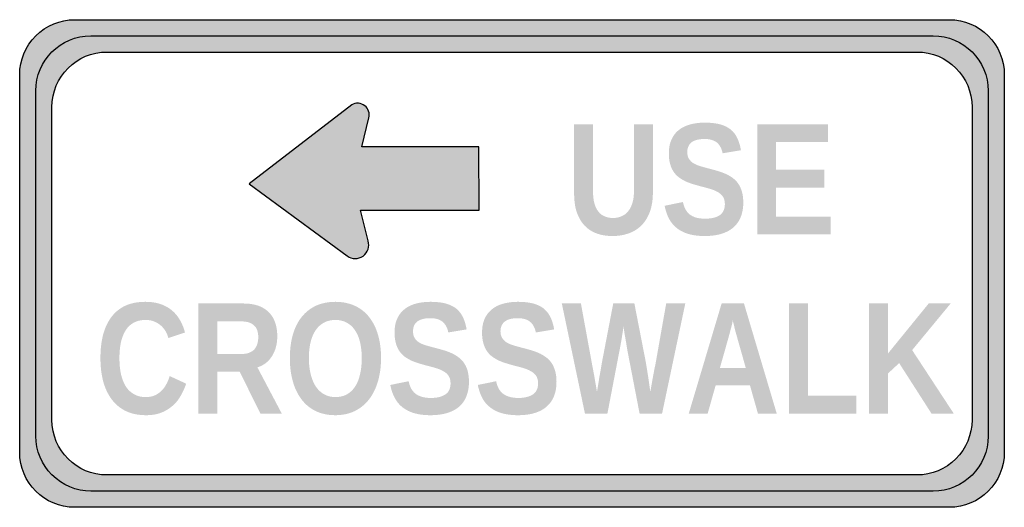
# Model space of a CAD drawing. Header units: inches. Extents: x -0.5 to 0.5, y -0.25 to 0.25.
import ezdxf

# ---------------------------------------------------------------- set-up
doc = ezdxf.new("R2010")
doc.units = ezdxf.units.IN
doc.header["$MEASUREMENT"] = 0

msp = doc.modelspace()

# ---------------------------------------------------------------- hatches: boundary and pattern name
h = msp.add_hatch(color=7)
edge = h.paths.add_edge_path()
edge.add_spline(control_points=[(-0.5, 0.1916), (-0.5, 0.2064), (-0.4941, 0.2206), (-0.4836, 0.2311), (-0.4731, 0.2416), (-0.4589, 0.2475), (-0.4441, 0.2475)], knot_values=[0, 0, 0, 0, 1, 1, 1, 2, 2, 2, 2], degree=3, periodic=0)
edge.add_line((-0.4441, 0.2475), (0.4441, 0.2475))
edge.add_spline(control_points=[(0.4441, 0.2475), (0.475, 0.2475), (0.5, 0.2225), (0.5, 0.1916)], knot_values=[0, 0, 0, 0, 1, 1, 1, 1], degree=3, periodic=0)
edge.add_line((0.5, 0.1916), (0.5, -0.1916))
edge.add_spline(control_points=[(0.5, -0.1916), (0.5, -0.2225), (0.475, -0.2475), (0.4441, -0.2475)], knot_values=[0, 0, 0, 0, 1, 1, 1, 1], degree=3, periodic=0)
edge.add_line((0.4441, -0.2475), (-0.4441, -0.2475))
edge.add_spline(control_points=[(-0.4441, -0.2475), (-0.475, -0.2475), (-0.5, -0.2225), (-0.5, -0.1916)], knot_values=[0, 0, 0, 0, 1, 1, 1, 1], degree=3, periodic=0)
edge.add_line((-0.5, -0.1916), (-0.5, 0.1916))
edge = h.paths.add_edge_path(flags=0)
edge.add_spline(control_points=[(-0.4672, 0.1588), (-0.4672, 0.1897), (-0.4422, 0.2147), (-0.4113, 0.2147)], knot_values=[0, 0, 0, 0, 1, 1, 1, 1], degree=3, periodic=0)
edge.add_line((-0.4113, 0.2147), (0.4113, 0.2147))
edge.add_spline(control_points=[(0.4113, 0.2147), (0.4422, 0.2147), (0.4672, 0.1897), (0.4672, 0.1588)], knot_values=[0, 0, 0, 0, 1, 1, 1, 1], degree=3, periodic=0)
edge.add_line((0.4672, 0.1588), (0.4672, -0.1588))
edge.add_spline(control_points=[(0.4672, -0.1588), (0.4672, -0.1737), (0.4614, -0.1879), (0.4509, -0.1984), (0.4404, -0.2088), (0.4262, -0.2147), (0.4113, -0.2147)], knot_values=[0, 0, 0, 0, 1, 1, 1, 2, 2, 2, 2], degree=3, periodic=0)
edge.add_line((0.4113, -0.2147), (-0.4113, -0.2147))
edge.add_spline(control_points=[(-0.4113, -0.2147), (-0.4422, -0.2147), (-0.4672, -0.1897), (-0.4672, -0.1588)], knot_values=[0, 0, 0, 0, 1, 1, 1, 1], degree=3, periodic=0)
edge.add_line((-0.4672, -0.1588), (-0.4672, 0.1588))
h = msp.add_hatch(color=7)
edge = h.paths.add_edge_path()
edge.add_spline(control_points=[(-0.4277, 0.2311), (-0.4586, 0.2311), (-0.4836, 0.2061), (-0.4836, 0.1752)], knot_values=[0, 0, 0, 0, 1, 1, 1, 1], degree=3, periodic=0)
edge.add_line((-0.4836, 0.1752), (-0.4836, -0.1752))
edge.add_spline(control_points=[(-0.4836, -0.1752), (-0.4836, -0.2061), (-0.4586, -0.2311), (-0.4277, -0.2311)], knot_values=[0, 0, 0, 0, 1, 1, 1, 1], degree=3, periodic=0)
edge.add_line((-0.4277, -0.2311), (0.4277, -0.2311))
edge.add_spline(control_points=[(0.4277, -0.2311), (0.4425, -0.2311), (0.4568, -0.2252), (0.4672, -0.2147), (0.4777, -0.2043), (0.4836, -0.19), (0.4836, -0.1752)], knot_values=[0, 0, 0, 0, 1, 1, 1, 2, 2, 2, 2], degree=3, periodic=0)
edge.add_line((0.4836, -0.1752), (0.4836, 0.1752))
edge.add_spline(control_points=[(0.4836, 0.1752), (0.4836, 0.19), (0.4777, 0.2043), (0.4672, 0.2147), (0.4568, 0.2252), (0.4425, 0.2311), (0.4277, 0.2311)], knot_values=[0, 0, 0, 0, 1, 1, 1, 2, 2, 2, 2], degree=3, periodic=0)
edge.add_line((0.4277, 0.2311), (-0.4277, 0.2311))
edge = h.paths.add_edge_path(flags=0)
edge.add_spline(control_points=[(0.4113, 0.2147), (0.4422, 0.2147), (0.4672, 0.1897), (0.4672, 0.1588)], knot_values=[0, 0, 0, 0, 1, 1, 1, 1], degree=3, periodic=0)
edge.add_line((0.4672, 0.1588), (0.4672, -0.1588))
edge.add_spline(control_points=[(0.4672, -0.1588), (0.4672, -0.1737), (0.4614, -0.1879), (0.4509, -0.1984), (0.4404, -0.2088), (0.4262, -0.2147), (0.4113, -0.2147)], knot_values=[0, 0, 0, 0, 1, 1, 1, 2, 2, 2, 2], degree=3, periodic=0)
edge.add_line((0.4113, -0.2147), (-0.4113, -0.2147))
edge.add_spline(control_points=[(-0.4113, -0.2147), (-0.4262, -0.2147), (-0.4404, -0.2088), (-0.4509, -0.1984), (-0.4614, -0.1879), (-0.4672, -0.1737), (-0.4672, -0.1588)], knot_values=[0, 0, 0, 0, 1, 1, 1, 2, 2, 2, 2], degree=3, periodic=0)
edge.add_line((-0.4672, -0.1588), (-0.4672, 0.1588))
edge.add_spline(control_points=[(-0.4672, 0.1588), (-0.4672, 0.1897), (-0.4422, 0.2147), (-0.4113, 0.2147)], knot_values=[0, 0, 0, 0, 1, 1, 1, 1], degree=3, periodic=0)
edge.add_line((-0.4113, 0.2147), (0.4113, 0.2147))
h = msp.add_hatch(color=7)
edge = h.paths.add_edge_path()
edge.add_line((-0.0337, 0.1183), (-0.1526, 0.1183))
edge.add_line((-0.1526, 0.1183), (-0.1453, 0.1478))
edge.add_spline(control_points=[(-0.1453, 0.1478), (-0.1441, 0.1524), (-0.1458, 0.1573), (-0.1496, 0.1602), (-0.1534, 0.1631), (-0.1586, 0.1635), (-0.1628, 0.1611)], knot_values=[0, 0, 0, 0, 1, 1, 1, 2, 2, 2, 2], degree=3, periodic=0)
edge.add_line((-0.1628, 0.1611), (-0.267, 0.0809))
edge.add_line((-0.267, 0.0809), (-0.1674, 0.0077))
edge.add_spline(control_points=[(-0.1674, 0.0077), (-0.1626, 0.0042), (-0.1561, 0.0041), (-0.1513, 0.0076), (-0.1464, 0.0111), (-0.1444, 0.0172), (-0.1462, 0.0229)], knot_values=[0, 0, 0, 0, 1, 1, 1, 2, 2, 2, 2], degree=3, periodic=0)
edge.add_line((-0.1462, 0.0229), (-0.154, 0.0542))
edge.add_line((-0.154, 0.0542), (-0.0332, 0.0542))
edge.add_line((-0.0332, 0.0542), (-0.0337, 0.1183))
h = msp.add_hatch(color=7)
edge = h.paths.add_edge_path()
edge.add_spline(control_points=[(0.102, 0.0279), (0.0963, 0.0279), (0.0911, 0.0287), (0.0863, 0.0304), (0.0815, 0.0321), (0.0774, 0.0347), (0.074, 0.0382), (0.0706, 0.0417), (0.0679, 0.0462), (0.0659, 0.0517), (0.064, 0.0572), (0.0631, 0.0638), (0.0631, 0.0714)], knot_values=[0, 0, 0, 0, 1, 1, 1, 2, 2, 2, 3, 3, 3, 4, 4, 4, 4], degree=3, periodic=0)
edge.add_line((0.0631, 0.0714), (0.0631, 0.1413))
edge.add_line((0.0631, 0.1413), (0.0823, 0.1413))
edge.add_line((0.0823, 0.1413), (0.0823, 0.0732))
edge.add_spline(control_points=[(0.0823, 0.0732), (0.0823, 0.0685), (0.0827, 0.0645), (0.0837, 0.061), (0.0846, 0.0576), (0.086, 0.0548), (0.0878, 0.0526), (0.0895, 0.0504), (0.0917, 0.0488), (0.0942, 0.0478), (0.0967, 0.0468), (0.0995, 0.0462), (0.1026, 0.0462), (0.1057, 0.0462), (0.1086, 0.0468), (0.1112, 0.0479), (0.1138, 0.049), (0.1161, 0.0506), (0.1179, 0.0529), (0.1198, 0.0552), (0.1213, 0.0581), (0.1223, 0.0616), (0.1234, 0.0651), (0.1239, 0.0692), (0.1239, 0.074)], knot_values=[0, 0, 0, 0, 1, 1, 1, 2, 2, 2, 3, 3, 3, 4, 4, 4, 5, 5, 5, 6, 6, 6, 7, 7, 7, 8, 8, 8, 8], degree=3, periodic=0)
edge.add_line((0.1239, 0.074), (0.1239, 0.1413))
edge.add_line((0.1239, 0.1413), (0.1431, 0.1413))
edge.add_line((0.1431, 0.1413), (0.1431, 0.0726))
edge.add_spline(control_points=[(0.1431, 0.0726), (0.1431, 0.0649), (0.1421, 0.0583), (0.1401, 0.0527), (0.138, 0.0471), (0.1352, 0.0424), (0.1315, 0.0387), (0.1279, 0.0351), (0.1236, 0.0323), (0.1185, 0.0306), (0.1135, 0.0288), (0.108, 0.0279), (0.102, 0.0279)], knot_values=[0, 0, 0, 0, 1, 1, 1, 2, 2, 2, 3, 3, 3, 4, 4, 4, 4], degree=3, periodic=0)
h = msp.add_hatch(color=7)
edge = h.paths.add_edge_path()
edge.add_spline(control_points=[(0.2349, 0.0617), (0.2349, 0.0566), (0.2341, 0.052), (0.2326, 0.0479), (0.2311, 0.0437), (0.2287, 0.0402), (0.2255, 0.0372), (0.2223, 0.0342), (0.2183, 0.032), (0.2133, 0.0303), (0.2084, 0.0287), (0.2025, 0.0279), (0.1956, 0.0279), (0.1895, 0.0279), (0.1841, 0.0286), (0.1795, 0.0299), (0.1749, 0.0312), (0.1709, 0.0332), (0.1676, 0.0358), (0.1642, 0.0384), (0.1616, 0.0416), (0.1595, 0.0454), (0.1575, 0.0493), (0.156, 0.0537), (0.155, 0.0586)], knot_values=[0, 0, 0, 0, 1, 1, 1, 2, 2, 2, 3, 3, 3, 4, 4, 4, 5, 5, 5, 6, 6, 6, 7, 7, 7, 8, 8, 8, 8], degree=3, periodic=0)
edge.add_line((0.155, 0.0586), (0.1736, 0.0624))
edge.add_spline(control_points=[(0.1736, 0.0624), (0.1741, 0.0599), (0.1749, 0.0576), (0.1759, 0.0555), (0.1769, 0.0535), (0.1783, 0.0517), (0.18, 0.0502), (0.1818, 0.0487), (0.184, 0.0475), (0.1866, 0.0467), (0.1892, 0.0459), (0.1924, 0.0455), (0.1961, 0.0455), (0.2026, 0.0455), (0.2076, 0.0467), (0.2111, 0.0491), (0.2145, 0.0515), (0.2162, 0.0552), (0.2162, 0.0604), (0.2162, 0.0634), (0.2155, 0.066), (0.2142, 0.0679), (0.2128, 0.0699), (0.2109, 0.0715), (0.2086, 0.0728), (0.2063, 0.074), (0.2037, 0.0751), (0.2007, 0.0759), (0.1977, 0.0768), (0.1946, 0.0776), (0.1913, 0.0784)], knot_values=[0, 0, 0, 0, 1, 1, 1, 2, 2, 2, 3, 3, 3, 4, 4, 4, 5, 5, 5, 6, 6, 6, 7, 7, 7, 8, 8, 8, 9, 9, 9, 10, 10, 10, 10], degree=3, periodic=0)
edge.add_spline(control_points=[(0.1913, 0.0784), (0.1913, 0.0784), (0.1887, 0.0792), (0.1834, 0.0807), (0.1809, 0.0815), (0.1784, 0.0824), (0.176, 0.0835), (0.1737, 0.0847), (0.1715, 0.086), (0.1694, 0.0875), (0.1674, 0.0891), (0.1656, 0.0909), (0.1641, 0.0932), (0.1626, 0.0954), (0.1614, 0.0981), (0.1606, 0.1011), (0.1597, 0.1041), (0.1593, 0.1076), (0.1593, 0.1117), (0.1593, 0.1173), (0.1602, 0.122), (0.1621, 0.126), (0.1639, 0.13), (0.1664, 0.1332), (0.1697, 0.1357), (0.1729, 0.1382), (0.1768, 0.1401), (0.1812, 0.1412), (0.1857, 0.1424), (0.1905, 0.143), (0.1958, 0.143), (0.2018, 0.143), (0.2069, 0.1424), (0.2112, 0.1413), (0.2155, 0.1401), (0.2191, 0.1384), (0.222, 0.1361), (0.2249, 0.1338), (0.2271, 0.1308), (0.2288, 0.1273), (0.2305, 0.1238), (0.2317, 0.1197), (0.2325, 0.115)], knot_values=[0, 0, 0, 0, 1, 1, 1, 2, 2, 2, 3, 3, 3, 4, 4, 4, 5, 5, 5, 6, 6, 6, 7, 7, 7, 8, 8, 8, 9, 9, 9, 10, 10, 10, 11, 11, 11, 12, 12, 12, 13, 13, 13, 14, 14, 14, 14], degree=3, periodic=0)
edge.add_line((0.2325, 0.115), (0.2139, 0.1119))
edge.add_spline(control_points=[(0.2139, 0.1119), (0.213, 0.1167), (0.211, 0.1203), (0.2081, 0.1228), (0.2051, 0.1252), (0.201, 0.1264), (0.1955, 0.1264), (0.1921, 0.1264), (0.1893, 0.126), (0.1871, 0.1253), (0.1848, 0.1246), (0.183, 0.1237), (0.1817, 0.1224), (0.1804, 0.1212), (0.1794, 0.1198), (0.1789, 0.1182), (0.1783, 0.1166), (0.178, 0.1149), (0.178, 0.1131), (0.178, 0.1103), (0.1786, 0.1081), (0.1797, 0.1063), (0.1808, 0.1045), (0.1823, 0.103), (0.1842, 0.1018), (0.1862, 0.1007), (0.1885, 0.0996), (0.1912, 0.0988), (0.1939, 0.098), (0.1969, 0.0972), (0.2002, 0.0963), (0.203, 0.0956), (0.2059, 0.0948), (0.2087, 0.094), (0.2115, 0.0932), (0.2142, 0.0922), (0.2167, 0.0911), (0.2193, 0.09), (0.2217, 0.0886), (0.2239, 0.087), (0.2261, 0.0855), (0.2281, 0.0835), (0.2297, 0.0812), (0.2313, 0.0789), (0.2326, 0.0762), (0.2335, 0.073), (0.2344, 0.0698), (0.2349, 0.0661), (0.2349, 0.0617)], knot_values=[0, 0, 0, 0, 1, 1, 1, 2, 2, 2, 3, 3, 3, 4, 4, 4, 5, 5, 5, 6, 6, 6, 7, 7, 7, 8, 8, 8, 9, 9, 9, 10, 10, 10, 11, 11, 11, 12, 12, 12, 13, 13, 13, 14, 14, 14, 15, 15, 15, 16, 16, 16, 16], degree=3, periodic=0)
for points in [[(0.249, 0.0295), (0.249, 0.1413), (0.3211, 0.1413), (0.3211, 0.1232), (0.2682, 0.1232), (0.2682, 0.0951), (0.3172, 0.0951), (0.3172, 0.077), (0.2682, 0.077), (0.2682, 0.0476), (0.3238, 0.0476), (0.3238, 0.0295), (0.249, 0.0295)], [(0.2813, -0.1524), (0.2813, -0.0406), (0.3005, -0.0406), (0.3005, -0.1343), (0.3497, -0.1343), (0.3497, -0.1524), (0.2813, -0.1524)], [(0.4261, -0.1524), (0.3932, -0.1011), (0.3819, -0.1116), (0.3819, -0.1524), (0.3627, -0.1524), (0.3627, -0.0406), (0.3819, -0.0406), (0.3819, -0.0913), (0.4232, -0.0406), (0.4455, -0.0406), (0.4064, -0.0879), (0.4487, -0.1524), (0.4261, -0.1524)]]:
    msp.add_hatch(color=7).paths.add_polyline_path(points)
h = msp.add_hatch(color=7)
edge = h.paths.add_edge_path()
edge.add_spline(control_points=[(-0.3718, -0.1356), (-0.3682, -0.1356), (-0.3651, -0.135), (-0.3624, -0.1337), (-0.3598, -0.1325), (-0.3575, -0.1308), (-0.3556, -0.1288), (-0.3536, -0.1268), (-0.352, -0.1245), (-0.3508, -0.122), (-0.3495, -0.1195), (-0.3484, -0.1169), (-0.3476, -0.1143)], knot_values=[0, 0, 0, 0, 1, 1, 1, 2, 2, 2, 3, 3, 3, 4, 4, 4, 4], degree=3, periodic=0)
edge.add_line((-0.3476, -0.1143), (-0.3309, -0.122))
edge.add_spline(control_points=[(-0.3309, -0.122), (-0.3323, -0.126), (-0.334, -0.13), (-0.3362, -0.1338), (-0.3383, -0.1377), (-0.341, -0.1411), (-0.3443, -0.1441), (-0.3476, -0.147), (-0.3514, -0.1494), (-0.3559, -0.1513), (-0.3604, -0.1531), (-0.3657, -0.154), (-0.3718, -0.154), (-0.3797, -0.154), (-0.3866, -0.1525), (-0.3924, -0.1497), (-0.3982, -0.1468), (-0.403, -0.1428), (-0.4068, -0.1376), (-0.4106, -0.1324), (-0.4134, -0.1263), (-0.4153, -0.1192), (-0.4171, -0.1121), (-0.418, -0.1044), (-0.418, -0.096), (-0.418, -0.0872), (-0.4171, -0.0794), (-0.4153, -0.0723), (-0.4134, -0.0653), (-0.4106, -0.0593), (-0.4069, -0.0544), (-0.4032, -0.0494), (-0.3985, -0.0456), (-0.3928, -0.0429), (-0.387, -0.0403), (-0.3803, -0.0389), (-0.3726, -0.0389), (-0.3666, -0.0389), (-0.3614, -0.0397), (-0.3569, -0.0412), (-0.3524, -0.0428), (-0.3485, -0.0449), (-0.3453, -0.0477), (-0.342, -0.0505), (-0.3393, -0.0537), (-0.3372, -0.0575), (-0.335, -0.0613), (-0.3333, -0.0655), (-0.3321, -0.07)], knot_values=[0, 0, 0, 0, 1, 1, 1, 2, 2, 2, 3, 3, 3, 4, 4, 4, 5, 5, 5, 6, 6, 6, 7, 7, 7, 8, 8, 8, 9, 9, 9, 10, 10, 10, 11, 11, 11, 12, 12, 12, 13, 13, 13, 14, 14, 14, 15, 15, 15, 16, 16, 16, 16], degree=3, periodic=0)
edge.add_line((-0.3321, -0.07), (-0.349, -0.0757))
edge.add_spline(control_points=[(-0.349, -0.0757), (-0.3496, -0.0733), (-0.3505, -0.071), (-0.3518, -0.0688), (-0.3531, -0.0666), (-0.3547, -0.0647), (-0.3566, -0.063), (-0.3585, -0.0613), (-0.3608, -0.0599), (-0.3634, -0.0589), (-0.366, -0.0578), (-0.3689, -0.0573), (-0.3722, -0.0573), (-0.3769, -0.0573), (-0.3808, -0.0582), (-0.3842, -0.0601), (-0.3875, -0.0619), (-0.3903, -0.0645), (-0.3924, -0.0679), (-0.3945, -0.0713), (-0.3961, -0.0753), (-0.3972, -0.0801), (-0.3982, -0.0848), (-0.3987, -0.0901), (-0.3987, -0.096), (-0.3987, -0.1018), (-0.3982, -0.1071), (-0.3972, -0.112), (-0.3961, -0.1168), (-0.3945, -0.121), (-0.3924, -0.1245), (-0.3902, -0.128), (-0.3874, -0.1307), (-0.384, -0.1326), (-0.3806, -0.1346), (-0.3766, -0.1356), (-0.3718, -0.1356)], knot_values=[0, 0, 0, 0, 1, 1, 1, 2, 2, 2, 3, 3, 3, 4, 4, 4, 5, 5, 5, 6, 6, 6, 7, 7, 7, 8, 8, 8, 9, 9, 9, 10, 10, 10, 11, 11, 11, 12, 12, 12, 12], degree=3, periodic=0)
h = msp.add_hatch(color=7)
edge = h.paths.add_edge_path()
edge.add_spline(control_points=[(-0.133, -0.096), (-0.133, -0.1047), (-0.1341, -0.1126), (-0.1362, -0.1198), (-0.1383, -0.1269), (-0.1413, -0.133), (-0.1453, -0.1381), (-0.1493, -0.1432), (-0.1542, -0.1471), (-0.1599, -0.1499), (-0.1657, -0.1526), (-0.1722, -0.154), (-0.1794, -0.154), (-0.1871, -0.154), (-0.1938, -0.1525), (-0.1996, -0.1497), (-0.2054, -0.1468), (-0.2102, -0.1428), (-0.214, -0.1376), (-0.2179, -0.1324), (-0.2208, -0.1263), (-0.2227, -0.1192), (-0.2247, -0.1121), (-0.2256, -0.1044), (-0.2256, -0.096), (-0.2256, -0.0872), (-0.2246, -0.0794), (-0.2226, -0.0723), (-0.2206, -0.0653), (-0.2176, -0.0593), (-0.2137, -0.0544), (-0.2097, -0.0494), (-0.2049, -0.0456), (-0.1992, -0.0429), (-0.1934, -0.0403), (-0.1868, -0.0389), (-0.1793, -0.0389), (-0.1719, -0.0389), (-0.1653, -0.0403), (-0.1595, -0.043), (-0.1537, -0.0457), (-0.1489, -0.0495), (-0.145, -0.0545), (-0.1411, -0.0594), (-0.1381, -0.0654), (-0.1361, -0.0724), (-0.134, -0.0795), (-0.133, -0.0873), (-0.133, -0.096)], knot_values=[0, 0, 0, 0, 1, 1, 1, 2, 2, 2, 3, 3, 3, 4, 4, 4, 5, 5, 5, 6, 6, 6, 7, 7, 7, 8, 8, 8, 9, 9, 9, 10, 10, 10, 11, 11, 11, 12, 12, 12, 13, 13, 13, 14, 14, 14, 15, 15, 15, 16, 16, 16, 16], degree=3, periodic=0)
edge = h.paths.add_edge_path(flags=0)
edge.add_spline(control_points=[(-0.1526, -0.096), (-0.1526, -0.0901), (-0.1532, -0.0848), (-0.1543, -0.0801), (-0.1554, -0.0753), (-0.1571, -0.0713), (-0.1594, -0.0679), (-0.1616, -0.0645), (-0.1644, -0.0619), (-0.1678, -0.0601), (-0.1711, -0.0582), (-0.175, -0.0573), (-0.1793, -0.0573), (-0.1838, -0.0573), (-0.1878, -0.0582), (-0.1911, -0.0601), (-0.1944, -0.0619), (-0.1972, -0.0645), (-0.1995, -0.0679), (-0.2018, -0.0713), (-0.2035, -0.0753), (-0.2046, -0.0801), (-0.2057, -0.0848), (-0.2063, -0.0901), (-0.2063, -0.096), (-0.2063, -0.1018), (-0.2057, -0.1071), (-0.2045, -0.112), (-0.2034, -0.1168), (-0.2017, -0.121), (-0.1995, -0.1245), (-0.1972, -0.128), (-0.1944, -0.1307), (-0.1911, -0.1326), (-0.1877, -0.1346), (-0.1838, -0.1356), (-0.1794, -0.1356), (-0.1747, -0.1356), (-0.1707, -0.1346), (-0.1673, -0.1326), (-0.164, -0.1306), (-0.1612, -0.1279), (-0.159, -0.1244), (-0.1568, -0.1208), (-0.1552, -0.1167), (-0.1542, -0.1118), (-0.1531, -0.107), (-0.1526, -0.1017), (-0.1526, -0.096)], knot_values=[0, 0, 0, 0, 1, 1, 1, 2, 2, 2, 3, 3, 3, 4, 4, 4, 5, 5, 5, 6, 6, 6, 7, 7, 7, 8, 8, 8, 9, 9, 9, 10, 10, 10, 11, 11, 11, 12, 12, 12, 13, 13, 13, 14, 14, 14, 15, 15, 15, 16, 16, 16, 16], degree=3, periodic=0)
h = msp.add_hatch(color=7)
edge = h.paths.add_edge_path()
edge.add_spline(control_points=[(-0.0437, -0.1202), (-0.0437, -0.1253), (-0.0445, -0.1299), (-0.046, -0.134), (-0.0475, -0.1382), (-0.0498, -0.1417), (-0.053, -0.1447), (-0.0562, -0.1477), (-0.0603, -0.15), (-0.0653, -0.1516), (-0.0702, -0.1532), (-0.0761, -0.154), (-0.083, -0.154), (-0.0891, -0.154), (-0.0944, -0.1533), (-0.0991, -0.152), (-0.1037, -0.1507), (-0.1077, -0.1487), (-0.111, -0.1461), (-0.1144, -0.1435), (-0.117, -0.1403), (-0.1191, -0.1365), (-0.1211, -0.1327), (-0.1226, -0.1283), (-0.1236, -0.1233)], knot_values=[0, 0, 0, 0, 1, 1, 1, 2, 2, 2, 3, 3, 3, 4, 4, 4, 5, 5, 5, 6, 6, 6, 7, 7, 7, 8, 8, 8, 8], degree=3, periodic=0)
edge.add_line((-0.1236, -0.1233), (-0.105, -0.1195))
edge.add_spline(control_points=[(-0.105, -0.1195), (-0.1045, -0.122), (-0.1037, -0.1243), (-0.1027, -0.1264), (-0.1017, -0.1284), (-0.1003, -0.1302), (-0.0986, -0.1317), (-0.0968, -0.1332), (-0.0946, -0.1344), (-0.092, -0.1352), (-0.0894, -0.136), (-0.0862, -0.1365), (-0.0824, -0.1365), (-0.0759, -0.1365), (-0.071, -0.1352), (-0.0675, -0.1328), (-0.0641, -0.1304), (-0.0624, -0.1267), (-0.0624, -0.1215), (-0.0624, -0.1185), (-0.0631, -0.116), (-0.0644, -0.114), (-0.0658, -0.112), (-0.0676, -0.1104), (-0.07, -0.1092), (-0.0723, -0.1079), (-0.0749, -0.1068), (-0.0779, -0.106), (-0.0809, -0.1051), (-0.084, -0.1043), (-0.0873, -0.1035)], knot_values=[0, 0, 0, 0, 1, 1, 1, 2, 2, 2, 3, 3, 3, 4, 4, 4, 5, 5, 5, 6, 6, 6, 7, 7, 7, 8, 8, 8, 9, 9, 9, 10, 10, 10, 10], degree=3, periodic=0)
edge.add_spline(control_points=[(-0.0873, -0.1035), (-0.0873, -0.1035), (-0.0899, -0.1028), (-0.0951, -0.1012), (-0.0977, -0.1004), (-0.1002, -0.0995), (-0.1026, -0.0984), (-0.1049, -0.0972), (-0.1071, -0.0959), (-0.1092, -0.0944), (-0.1112, -0.0929), (-0.113, -0.091), (-0.1145, -0.0887), (-0.116, -0.0865), (-0.1172, -0.0838), (-0.118, -0.0808), (-0.1188, -0.0778), (-0.1193, -0.0743), (-0.1193, -0.0702), (-0.1193, -0.0646), (-0.1184, -0.0599), (-0.1165, -0.0559), (-0.1147, -0.0519), (-0.1122, -0.0487), (-0.1089, -0.0462), (-0.1057, -0.0437), (-0.1018, -0.0418), (-0.0974, -0.0407), (-0.0929, -0.0395), (-0.0881, -0.0389), (-0.0828, -0.0389), (-0.0768, -0.0389), (-0.0717, -0.0395), (-0.0674, -0.0406), (-0.0631, -0.0418), (-0.0595, -0.0435), (-0.0566, -0.0458), (-0.0537, -0.0482), (-0.0515, -0.0511), (-0.0498, -0.0546), (-0.0481, -0.0581), (-0.0469, -0.0622), (-0.0461, -0.0669)], knot_values=[0, 0, 0, 0, 1, 1, 1, 2, 2, 2, 3, 3, 3, 4, 4, 4, 5, 5, 5, 6, 6, 6, 7, 7, 7, 8, 8, 8, 9, 9, 9, 10, 10, 10, 11, 11, 11, 12, 12, 12, 13, 13, 13, 14, 14, 14, 14], degree=3, periodic=0)
edge.add_line((-0.0461, -0.0669), (-0.0647, -0.07))
edge.add_spline(control_points=[(-0.0647, -0.07), (-0.0656, -0.0652), (-0.0676, -0.0616), (-0.0705, -0.0592), (-0.0734, -0.0567), (-0.0776, -0.0555), (-0.0831, -0.0555), (-0.0865, -0.0555), (-0.0893, -0.0559), (-0.0915, -0.0566), (-0.0938, -0.0573), (-0.0956, -0.0583), (-0.0969, -0.0595), (-0.0982, -0.0607), (-0.0992, -0.0621), (-0.0997, -0.0637), (-0.1003, -0.0653), (-0.1005, -0.067), (-0.1005, -0.0688), (-0.1005, -0.0716), (-0.1, -0.0738), (-0.0989, -0.0756), (-0.0978, -0.0774), (-0.0963, -0.0789), (-0.0944, -0.0801), (-0.0924, -0.0813), (-0.0901, -0.0823), (-0.0874, -0.0831), (-0.0847, -0.0839), (-0.0817, -0.0847), (-0.0784, -0.0856), (-0.0755, -0.0863), (-0.0727, -0.0871), (-0.0699, -0.0879), (-0.0671, -0.0887), (-0.0644, -0.0897), (-0.0619, -0.0908), (-0.0593, -0.0919), (-0.0569, -0.0933), (-0.0547, -0.0949), (-0.0525, -0.0965), (-0.0505, -0.0984), (-0.0489, -0.1007), (-0.0473, -0.103), (-0.046, -0.1057), (-0.0451, -0.1089), (-0.0442, -0.1121), (-0.0437, -0.1158), (-0.0437, -0.1202)], knot_values=[0, 0, 0, 0, 1, 1, 1, 2, 2, 2, 3, 3, 3, 4, 4, 4, 5, 5, 5, 6, 6, 6, 7, 7, 7, 8, 8, 8, 9, 9, 9, 10, 10, 10, 11, 11, 11, 12, 12, 12, 13, 13, 13, 14, 14, 14, 15, 15, 15, 16, 16, 16, 16], degree=3, periodic=0)
h = msp.add_hatch(color=7)
edge = h.paths.add_edge_path()
edge.add_spline(control_points=[(0.0452, -0.1202), (0.0452, -0.1253), (0.0444, -0.1299), (0.0429, -0.134), (0.0414, -0.1382), (0.039, -0.1417), (0.0358, -0.1447), (0.0326, -0.1477), (0.0286, -0.15), (0.0236, -0.1516), (0.0187, -0.1532), (0.0128, -0.154), (0.0059, -0.154), (-0.0002, -0.154), (-0.0056, -0.1533), (-0.0102, -0.152), (-0.0148, -0.1507), (-0.0188, -0.1487), (-0.0221, -0.1461), (-0.0255, -0.1435), (-0.0282, -0.1403), (-0.0302, -0.1365), (-0.0322, -0.1327), (-0.0337, -0.1283), (-0.0347, -0.1233)], knot_values=[0, 0, 0, 0, 1, 1, 1, 2, 2, 2, 3, 3, 3, 4, 4, 4, 5, 5, 5, 6, 6, 6, 7, 7, 7, 8, 8, 8, 8], degree=3, periodic=0)
edge.add_line((-0.0347, -0.1233), (-0.0161, -0.1195))
edge.add_spline(control_points=[(-0.0161, -0.1195), (-0.0156, -0.122), (-0.0148, -0.1243), (-0.0138, -0.1264), (-0.0128, -0.1284), (-0.0114, -0.1302), (-0.0097, -0.1317), (-0.0079, -0.1332), (-0.0057, -0.1344), (-0.0031, -0.1352), (-0.0005, -0.136), (0.0027, -0.1365), (0.0064, -0.1365), (0.0129, -0.1365), (0.0179, -0.1352), (0.0214, -0.1328), (0.0248, -0.1304), (0.0265, -0.1267), (0.0265, -0.1215), (0.0265, -0.1185), (0.0258, -0.116), (0.0245, -0.114), (0.0231, -0.112), (0.0212, -0.1104), (0.0189, -0.1092), (0.0166, -0.1079), (0.014, -0.1068), (0.011, -0.106), (0.008, -0.1051), (0.0049, -0.1043), (0.0016, -0.1035)], knot_values=[0, 0, 0, 0, 1, 1, 1, 2, 2, 2, 3, 3, 3, 4, 4, 4, 5, 5, 5, 6, 6, 6, 7, 7, 7, 8, 8, 8, 9, 9, 9, 10, 10, 10, 10], degree=3, periodic=0)
edge.add_spline(control_points=[(0.0016, -0.1035), (0.0016, -0.1035), (-0.001, -0.1028), (-0.0063, -0.1012), (-0.0089, -0.1004), (-0.0113, -0.0995), (-0.0137, -0.0984), (-0.016, -0.0972), (-0.0182, -0.0959), (-0.0203, -0.0944), (-0.0223, -0.0929), (-0.0241, -0.091), (-0.0256, -0.0887), (-0.0271, -0.0865), (-0.0283, -0.0838), (-0.0291, -0.0808), (-0.03, -0.0778), (-0.0304, -0.0743), (-0.0304, -0.0702), (-0.0304, -0.0646), (-0.0295, -0.0599), (-0.0277, -0.0559), (-0.0258, -0.0519), (-0.0233, -0.0487), (-0.02, -0.0462), (-0.0168, -0.0437), (-0.0129, -0.0418), (-0.0085, -0.0407), (-0.004, -0.0395), (0.0008, -0.0389), (0.0061, -0.0389), (0.0121, -0.0389), (0.0172, -0.0395), (0.0215, -0.0406), (0.0258, -0.0418), (0.0294, -0.0435), (0.0323, -0.0458), (0.0352, -0.0482), (0.0374, -0.0511), (0.0391, -0.0546), (0.0408, -0.0581), (0.042, -0.0622), (0.0428, -0.0669)], knot_values=[0, 0, 0, 0, 1, 1, 1, 2, 2, 2, 3, 3, 3, 4, 4, 4, 5, 5, 5, 6, 6, 6, 7, 7, 7, 8, 8, 8, 9, 9, 9, 10, 10, 10, 11, 11, 11, 12, 12, 12, 13, 13, 13, 14, 14, 14, 14], degree=3, periodic=0)
edge.add_line((0.0428, -0.0669), (0.0242, -0.07))
edge.add_spline(control_points=[(0.0242, -0.07), (0.0233, -0.0652), (0.0213, -0.0616), (0.0184, -0.0592), (0.0154, -0.0567), (0.0112, -0.0555), (0.0058, -0.0555), (0.0024, -0.0555), (-0.0004, -0.0559), (-0.0027, -0.0566), (-0.0049, -0.0573), (-0.0067, -0.0583), (-0.008, -0.0595), (-0.0093, -0.0607), (-0.0103, -0.0621), (-0.0108, -0.0637), (-0.0114, -0.0653), (-0.0117, -0.067), (-0.0117, -0.0688), (-0.0117, -0.0716), (-0.0111, -0.0738), (-0.01, -0.0756), (-0.0089, -0.0774), (-0.0074, -0.0789), (-0.0055, -0.0801), (-0.0035, -0.0813), (-0.0012, -0.0823), (0.0015, -0.0831), (0.0042, -0.0839), (0.0072, -0.0847), (0.0105, -0.0856), (0.0133, -0.0863), (0.0162, -0.0871), (0.019, -0.0879), (0.0218, -0.0887), (0.0245, -0.0897), (0.027, -0.0908), (0.0296, -0.0919), (0.032, -0.0933), (0.0342, -0.0949), (0.0364, -0.0965), (0.0384, -0.0984), (0.04, -0.1007), (0.0416, -0.103), (0.0428, -0.1057), (0.0438, -0.1089), (0.0447, -0.1121), (0.0452, -0.1158), (0.0452, -0.1202)], knot_values=[0, 0, 0, 0, 1, 1, 1, 2, 2, 2, 3, 3, 3, 4, 4, 4, 5, 5, 5, 6, 6, 6, 7, 7, 7, 8, 8, 8, 9, 9, 9, 10, 10, 10, 11, 11, 11, 12, 12, 12, 13, 13, 13, 14, 14, 14, 15, 15, 15, 16, 16, 16, 16], degree=3, periodic=0)
h = msp.add_hatch(color=7)
edge = h.paths.add_edge_path()
edge.add_line((-0.2554, -0.1524), (-0.2766, -0.1099))
edge.add_line((-0.2766, -0.1099), (-0.2992, -0.1099))
edge.add_line((-0.2992, -0.1099), (-0.2992, -0.1524))
edge.add_line((-0.2992, -0.1524), (-0.3184, -0.1524))
edge.add_line((-0.3184, -0.1524), (-0.3184, -0.0406))
edge.add_line((-0.3184, -0.0406), (-0.2726, -0.0406))
edge.add_spline(control_points=[(-0.2726, -0.0406), (-0.2669, -0.0406), (-0.2619, -0.0414), (-0.2576, -0.0429), (-0.2533, -0.0445), (-0.2497, -0.0467), (-0.2469, -0.0496), (-0.244, -0.0525), (-0.2419, -0.056), (-0.2405, -0.0601), (-0.2391, -0.0642), (-0.2384, -0.0688), (-0.2384, -0.0739), (-0.2384, -0.0781), (-0.2389, -0.0819), (-0.2399, -0.0854), (-0.2409, -0.0888), (-0.2423, -0.0919), (-0.2441, -0.0946), (-0.2459, -0.0973), (-0.248, -0.0996), (-0.2505, -0.1014), (-0.253, -0.1032), (-0.2557, -0.1046), (-0.2586, -0.1054)], knot_values=[0, 0, 0, 0, 1, 1, 1, 2, 2, 2, 3, 3, 3, 4, 4, 4, 5, 5, 5, 6, 6, 6, 7, 7, 7, 8, 8, 8, 8], degree=3, periodic=0)
edge.add_line((-0.2586, -0.1054), (-0.2338, -0.1524))
edge.add_line((-0.2338, -0.1524), (-0.2554, -0.1524))
edge = h.paths.add_edge_path(flags=0)
edge.add_spline(control_points=[(-0.2577, -0.0749), (-0.2577, -0.0694), (-0.2591, -0.0654), (-0.2621, -0.0627), (-0.265, -0.0601), (-0.2692, -0.0588), (-0.2746, -0.0588)], knot_values=[0, 0, 0, 0, 1, 1, 1, 2, 2, 2, 2], degree=3, periodic=0)
edge.add_line((-0.2746, -0.0588), (-0.2992, -0.0588))
edge.add_line((-0.2992, -0.0588), (-0.2992, -0.0918))
edge.add_line((-0.2992, -0.0918), (-0.2741, -0.0918))
edge.add_spline(control_points=[(-0.2741, -0.0918), (-0.2712, -0.0918), (-0.2688, -0.0914), (-0.2667, -0.0905), (-0.2647, -0.0897), (-0.263, -0.0886), (-0.2616, -0.0871), (-0.2603, -0.0855), (-0.2593, -0.0838), (-0.2587, -0.0817), (-0.258, -0.0796), (-0.2577, -0.0774), (-0.2577, -0.0749)], knot_values=[0, 0, 0, 0, 1, 1, 1, 2, 2, 2, 3, 3, 3, 4, 4, 4, 4], degree=3, periodic=0)
h = msp.add_hatch(color=7)
edge = h.paths.add_edge_path()
edge.add_line((0.1524, -0.1524), (0.1296, -0.1524))
edge.add_line((0.1296, -0.1524), (0.1171, -0.0877))
edge.add_spline(control_points=[(0.1171, -0.0877), (0.1168, -0.0858), (0.1164, -0.0834), (0.116, -0.0807)], knot_values=[0, 0, 0, 0, 1, 1, 1, 1], degree=3, periodic=0)
edge.add_line((0.116, -0.0807), (0.1146, -0.0729))
edge.add_spline(control_points=[(0.1146, -0.0729), (0.1141, -0.07), (0.1137, -0.067), (0.1133, -0.0638)], knot_values=[0, 0, 0, 0, 1, 1, 1, 1], degree=3, periodic=0)
edge.add_spline(control_points=[(0.1133, -0.0638), (0.1133, -0.0638), (0.1129, -0.0669), (0.1119, -0.073)], knot_values=[0, 0, 0, 0, 1, 1, 1, 1], degree=3, periodic=0)
edge.add_spline(control_points=[(0.1119, -0.073), (0.1119, -0.073), (0.1117, -0.0743), (0.1113, -0.0769), (0.1111, -0.0782), (0.1108, -0.0796), (0.1106, -0.0808)], knot_values=[0, 0, 0, 0, 1, 1, 1, 2, 2, 2, 2], degree=3, periodic=0)
edge.add_line((0.1106, -0.0808), (0.1099, -0.0846))
edge.add_spline(control_points=[(0.1099, -0.0846), (0.1097, -0.0857), (0.1095, -0.0868), (0.1093, -0.0877)], knot_values=[0, 0, 0, 0, 1, 1, 1, 1], degree=3, periodic=0)
edge.add_line((0.1093, -0.0877), (0.0969, -0.1524))
edge.add_line((0.0969, -0.1524), (0.0741, -0.1524))
edge.add_line((0.0741, -0.1524), (0.0506, -0.0406))
edge.add_line((0.0506, -0.0406), (0.07, -0.0406))
edge.add_line((0.07, -0.0406), (0.0814, -0.1028))
edge.add_line((0.0814, -0.1028), (0.0833, -0.1128))
edge.add_line((0.0833, -0.1128), (0.0848, -0.1216))
edge.add_spline(control_points=[(0.0848, -0.1216), (0.0854, -0.1246), (0.0858, -0.1275), (0.0863, -0.1303)], knot_values=[0, 0, 0, 0, 1, 1, 1, 1], degree=3, periodic=0)
edge.add_line((0.0863, -0.1303), (0.0882, -0.1188))
edge.add_spline(control_points=[(0.0882, -0.1188), (0.0882, -0.1188), (0.0884, -0.1172), (0.089, -0.1139)], knot_values=[0, 0, 0, 0, 1, 1, 1, 1], degree=3, periodic=0)
edge.add_line((0.089, -0.1139), (0.0899, -0.1089))
edge.add_line((0.0899, -0.1089), (0.0907, -0.1042))
edge.add_line((0.0907, -0.1042), (0.0914, -0.1001))
edge.add_line((0.0914, -0.1001), (0.1028, -0.0406))
edge.add_line((0.1028, -0.0406), (0.1243, -0.0406))
edge.add_line((0.1243, -0.0406), (0.1359, -0.1001))
edge.add_spline(control_points=[(0.1359, -0.1001), (0.1361, -0.1014), (0.1364, -0.1028), (0.1366, -0.1043)], knot_values=[0, 0, 0, 0, 1, 1, 1, 1], degree=3, periodic=0)
edge.add_line((0.1366, -0.1043), (0.1374, -0.1092))
edge.add_spline(control_points=[(0.1374, -0.1092), (0.1376, -0.1109), (0.1379, -0.1125), (0.1382, -0.1142), (0.1384, -0.1159), (0.1387, -0.1175), (0.1389, -0.1191)], knot_values=[0, 0, 0, 0, 1, 1, 1, 2, 2, 2, 2], degree=3, periodic=0)
edge.add_line((0.1389, -0.1191), (0.1405, -0.1303))
edge.add_spline(control_points=[(0.1405, -0.1303), (0.1405, -0.1303), (0.141, -0.1272), (0.1421, -0.1211)], knot_values=[0, 0, 0, 0, 1, 1, 1, 1], degree=3, periodic=0)
edge.add_spline(control_points=[(0.1421, -0.1211), (0.1421, -0.1211), (0.1426, -0.1181), (0.1437, -0.1122), (0.1443, -0.1089), (0.1449, -0.1058), (0.1456, -0.1028)], knot_values=[0, 0, 0, 0, 1, 1, 1, 2, 2, 2, 2], degree=3, periodic=0)
edge.add_line((0.1456, -0.1028), (0.1566, -0.0406))
edge.add_line((0.1566, -0.0406), (0.176, -0.0406))
edge.add_line((0.176, -0.0406), (0.1524, -0.1524))
h = msp.add_hatch(color=7)
h.paths.add_polyline_path([(0.2498, -0.1524), (0.2417, -0.1238), (0.2068, -0.1238), (0.1987, -0.1524), (0.1795, -0.1524), (0.2129, -0.0406), (0.2356, -0.0406), (0.2689, -0.1524), (0.2498, -0.1524)])
edge = h.paths.add_edge_path(flags=0)
edge.add_spline(control_points=[(0.2284, -0.0741), (0.2284, -0.0741), (0.2279, -0.0722), (0.2268, -0.0684)], knot_values=[0, 0, 0, 0, 1, 1, 1, 1], degree=3, periodic=0)
edge.add_spline(control_points=[(0.2268, -0.0684), (0.2263, -0.0666), (0.2259, -0.0649), (0.2256, -0.0634)], knot_values=[0, 0, 0, 0, 1, 1, 1, 1], degree=3, periodic=0)
edge.add_line((0.2256, -0.0634), (0.2246, -0.0595))
edge.add_spline(control_points=[(0.2246, -0.0595), (0.2244, -0.0585), (0.2243, -0.0579), (0.2243, -0.0578)], knot_values=[0, 0, 0, 0, 1, 1, 1, 1], degree=3, periodic=0)
edge.add_spline(control_points=[(0.2243, -0.0578), (0.2242, -0.058), (0.2241, -0.0585), (0.2239, -0.0596), (0.2237, -0.0606), (0.2234, -0.0618), (0.223, -0.0634), (0.2226, -0.0649), (0.2222, -0.0666), (0.2217, -0.0684)], knot_values=[0, 0, 0, 0, 1, 1, 1, 2, 2, 2, 3, 3, 3, 3], degree=3, periodic=0)
edge.add_line((0.2217, -0.0684), (0.2202, -0.0741))
edge.add_line((0.2202, -0.0741), (0.2111, -0.1062))
edge.add_line((0.2111, -0.1062), (0.2375, -0.1062))
edge.add_line((0.2375, -0.1062), (0.2284, -0.0741))

# ---------------------------------------------------------------- linework, layer by layer
at = {"color": 7}
for points in [[(-0.4441, 0.2475), (0.4441, 0.2475)], [(-0.4277, 0.2311), (0.4277, 0.2311)], [(-0.4113, 0.2147), (0.4113, 0.2147)], [(-0.5, -0.1916), (-0.5, 0.1916)], [(0.5, 0.1916), (0.5, -0.1916)], [(-0.4836, -0.1752), (-0.4836, 0.1752)], [(0.4836, 0.1752), (0.4836, -0.1752)], [(-0.1628, 0.1611), (-0.267, 0.0809), (-0.1674, 0.0077)], [(-0.4672, -0.1588), (-0.4672, 0.1588)], [(0.4672, 0.1588), (0.4672, -0.1588)], [(-0.0337, 0.1183), (-0.1526, 0.1183), (-0.1453, 0.1478)], [(-0.1462, 0.0229), (-0.154, 0.0542), (-0.0332, 0.0542), (-0.0337, 0.1183)], [(0.4113, -0.2147), (-0.4113, -0.2147)], [(0.4277, -0.2311), (-0.4277, -0.2311)], [(0.4441, -0.2475), (-0.4441, -0.2475)]]:
    msp.add_lwpolyline(points, dxfattribs=at)
for points in [[(-0.5, 0.1916), (-0.5, 0.2064), (-0.4941, 0.2206), (-0.4836, 0.2311), (-0.4731, 0.2416), (-0.4589, 0.2475), (-0.4441, 0.2475)], [(-0.1453, 0.1478), (-0.1441, 0.1524), (-0.1458, 0.1573), (-0.1496, 0.1602), (-0.1534, 0.1631), (-0.1586, 0.1635), (-0.1628, 0.1611)], [(-0.1674, 0.0077), (-0.1626, 0.0042), (-0.1561, 0.0041), (-0.1513, 0.0076), (-0.1464, 0.0111), (-0.1444, 0.0172), (-0.1462, 0.0229)], [(0.4672, -0.1588), (0.4672, -0.1737), (0.4614, -0.1879), (0.4509, -0.1984), (0.4404, -0.2088), (0.4262, -0.2147), (0.4113, -0.2147)], [(-0.4277, -0.2311), (-0.4425, -0.2311), (-0.4568, -0.2252), (-0.4672, -0.2147), (-0.4777, -0.2043), (-0.4836, -0.19), (-0.4836, -0.1752)]]:
    msp.add_open_spline(points, degree=3, knots=[0, 0, 0, 0, 1, 1, 1, 2, 2, 2, 2], dxfattribs=at)
for points in [[(0.4441, 0.2475), (0.475, 0.2475), (0.5, 0.2225), (0.5, 0.1916)], [(-0.4836, 0.1752), (-0.4836, 0.2061), (-0.4586, 0.2311), (-0.4277, 0.2311)], [(0.4277, 0.2311), (0.4586, 0.2311), (0.4836, 0.2061), (0.4836, 0.1752)], [(-0.4672, 0.1588), (-0.4672, 0.1897), (-0.4422, 0.2147), (-0.4113, 0.2147)], [(0.4113, 0.2147), (0.4422, 0.2147), (0.4672, 0.1897), (0.4672, 0.1588)], [(-0.4113, -0.2147), (-0.4422, -0.2147), (-0.4672, -0.1897), (-0.4672, -0.1588)], [(0.4836, -0.1752), (0.4836, -0.2061), (0.4586, -0.2311), (0.4277, -0.2311)], [(-0.4441, -0.2475), (-0.475, -0.2475), (-0.5, -0.2225), (-0.5, -0.1916)], [(0.5, -0.1916), (0.5, -0.2225), (0.475, -0.2475), (0.4441, -0.2475)]]:
    msp.add_open_spline(points, degree=3, dxfattribs=at)

doc.saveas('drawing.dxf')
